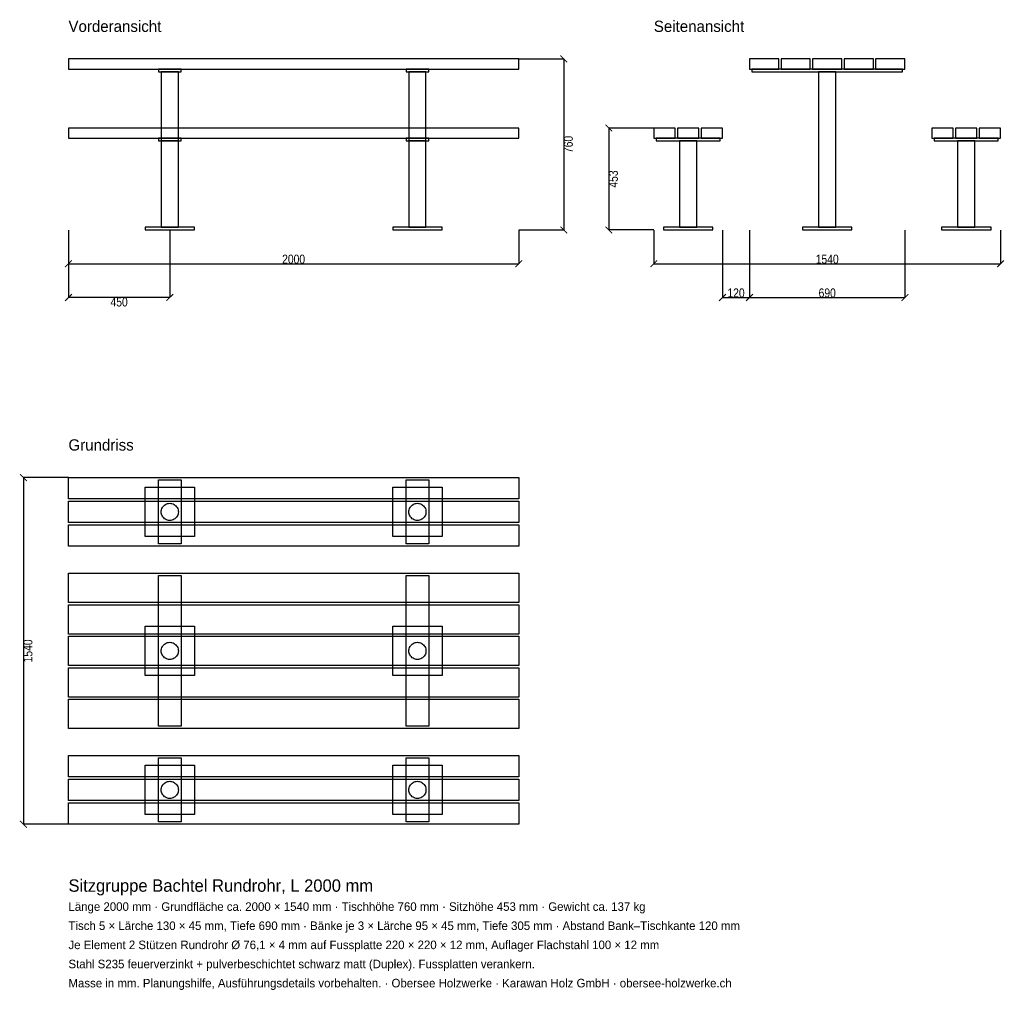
# Model space of a CAD drawing. Header units: millimetres. Extents: x -217 to 4157, y -4878 to -566.
import ezdxf

# ---------------------------------------------------------------- set-up
doc = ezdxf.new("R2010")
doc.units = ezdxf.units.MM
for name, color, linetype in [('2D_Ansichten', 7, 'Continuous'), ('2D_Masse', 1, 'Continuous'), ('2D_Text', 7, 'Continuous')]:
    doc.layers.add(name, color=color, linetype=linetype)
doc.styles.add('OpenSansCondensed-Light', font='OpenSansCondensed-Light.ttf')
doc.dimstyles.new('EZDXF', dxfattribs={"dimtxt": 40, "dimasz": 30, "dimexe": 0.375, "dimexo": 0.125, "dimgap": 0.1, "dimtad": 1, "dimdec": 0, "dimzin": 12, "dimdsep": 46, "dimtxsty": 'OpenSansCondensed-Light', "dimblk": 'ARCHTICK', "dimcen": 2.5, "dimazin": 3, "dimtfac": 0.5, "dimtmove": 2, "dimatfit": 3})

# ---------------------------------------------------------------- blocks, each defined once
blk = doc.blocks.new('_ARCHTICK')
at = {"color": 0, "linetype": 'BYBLOCK', "const_width": 0.15}
blk.add_lwpolyline([(-0.5, -0.5), (0.5, 0.5)], dxfattribs=at)

msp = doc.modelspace()

# ---------------------------------------------------------------- linework, layer by layer
at = {"layer": '2D_Ansichten'}
for points in [[(0, -785), (2000, -785), (2000, -740), (0, -740)], [(0, -785), (2000, -785), (2000, -740), (0, -740)], [(0, -785), (2000, -785), (2000, -740), (0, -740)], [(0, -785), (2000, -785), (2000, -740), (0, -740)], [(0, -785), (2000, -785), (2000, -740), (0, -740)], [(3025, -785), (3155, -785), (3155, -740), (3025, -740)], [(3165, -785), (3295, -785), (3295, -740), (3165, -740)], [(3305, -785), (3435, -785), (3435, -740), (3305, -740)], [(3445, -785), (3575, -785), (3575, -740), (3445, -740)], [(3585, -785), (3715, -785), (3715, -740), (3585, -740)], [(400, -797), (500, -797), (500, -785), (400, -785)], [(1500, -797), (1600, -797), (1600, -785), (1500, -785)], [(3035, -797), (3705, -797), (3705, -785), (3035, -785)], [(3035, -797), (3705, -797), (3705, -785), (3035, -785)], [(411.9, -1488), (488.1, -1488), (488.1, -797), (411.9, -797)], [(1512, -1488), (1588, -1488), (1588, -797), (1512, -797)], [(3331.9, -1488), (3408.1, -1488), (3408.1, -797), (3331.9, -797)], [(3331.9, -1488), (3408.1, -1488), (3408.1, -797), (3331.9, -797)], [(0, -1092), (2000, -1092), (2000, -1047), (0, -1047)], [(0, -1092), (2000, -1092), (2000, -1047), (0, -1047)], [(0, -1092), (2000, -1092), (2000, -1047), (0, -1047)], [(0, -1092), (2000, -1092), (2000, -1047), (0, -1047)], [(0, -1092), (2000, -1092), (2000, -1047), (0, -1047)], [(0, -1092), (2000, -1092), (2000, -1047), (0, -1047)], [(2600, -1092), (2695, -1092), (2695, -1047), (2600, -1047)], [(2705, -1092), (2800, -1092), (2800, -1047), (2705, -1047)], [(2810, -1092), (2905, -1092), (2905, -1047), (2810, -1047)], [(3835, -1092), (3930, -1092), (3930, -1047), (3835, -1047)], [(3940, -1092), (4035, -1092), (4035, -1047), (3940, -1047)], [(4045, -1092), (4140, -1092), (4140, -1047), (4045, -1047)], [(400, -1104), (500, -1104), (500, -1092), (400, -1092)], [(400, -1104), (500, -1104), (500, -1092), (400, -1092)], [(1500, -1104), (1600, -1104), (1600, -1092), (1500, -1092)], [(1500, -1104), (1600, -1104), (1600, -1092), (1500, -1092)], [(2610, -1104), (2895, -1104), (2895, -1092), (2610, -1092)], [(2610, -1104), (2895, -1104), (2895, -1092), (2610, -1092)], [(3845, -1104), (4130, -1104), (4130, -1092), (3845, -1092)], [(3845, -1104), (4130, -1104), (4130, -1092), (3845, -1092)], [(411.9, -1488), (488.1, -1488), (488.1, -1104), (411.9, -1104)], [(411.9, -1488), (488.1, -1488), (488.1, -1104), (411.9, -1104)], [(1512, -1488), (1588, -1488), (1588, -1104), (1512, -1104)], [(1512, -1488), (1588, -1488), (1588, -1104), (1512, -1104)], [(2714.4, -1488), (2790.6, -1488), (2790.6, -1104), (2714.4, -1104)], [(2714.4, -1488), (2790.6, -1488), (2790.6, -1104), (2714.4, -1104)], [(3949.4, -1488), (4025.6, -1488), (4025.6, -1104), (3949.4, -1104)], [(3949.4, -1488), (4025.6, -1488), (4025.6, -1104), (3949.4, -1104)], [(340, -1500), (560, -1500), (560, -1488), (340, -1488)], [(340, -1500), (560, -1500), (560, -1488), (340, -1488)], [(340, -1500), (560, -1500), (560, -1488), (340, -1488)], [(1440, -1500), (1660, -1500), (1660, -1488), (1440, -1488)], [(1440, -1500), (1660, -1500), (1660, -1488), (1440, -1488)], [(1440, -1500), (1660, -1500), (1660, -1488), (1440, -1488)], [(2642.5, -1500), (2862.5, -1500), (2862.5, -1488), (2642.5, -1488)], [(2642.5, -1500), (2862.5, -1500), (2862.5, -1488), (2642.5, -1488)], [(3260, -1500), (3480, -1500), (3480, -1488), (3260, -1488)], [(3260, -1500), (3480, -1500), (3480, -1488), (3260, -1488)], [(3877.5, -1500), (4097.5, -1500), (4097.5, -1488), (3877.5, -1488)], [(3877.5, -1500), (4097.5, -1500), (4097.5, -1488), (3877.5, -1488)], [(0, -2600), (2000, -2600), (2000, -2695), (0, -2695)], [(400, -2610), (500, -2610), (500, -2895), (400, -2895)], [(1500, -2610), (1600, -2610), (1600, -2895), (1500, -2895)], [(340, -2642.5), (560, -2642.5), (560, -2862.5), (340, -2862.5)], [(1440, -2642.5), (1660, -2642.5), (1660, -2862.5), (1440, -2862.5)], [(0, -2705), (2000, -2705), (2000, -2800), (0, -2800)], [(414.8, -2767.1), (413.2, -2762.3), (412.3, -2757.5), (411.9, -2752.5), (412.3, -2747.5), (413.2, -2742.7), (414.8, -2737.9), (417, -2733.5), (419.8, -2729.3), (423.1, -2725.6), (426.8, -2722.3), (431, -2719.5), (435.4, -2717.3), (440.2, -2715.7), (445, -2714.8), (450, -2714.4), (455, -2714.8), (459.8, -2715.7), (464.6, -2717.3), (469, -2719.5), (473.2, -2722.3), (476.9, -2725.6), (480.2, -2729.3), (483, -2733.5), (485.2, -2737.9), (486.8, -2742.7), (487.7, -2747.5), (488.1, -2752.5), (487.7, -2757.5), (486.8, -2762.3), (485.2, -2767.1), (483, -2771.5), (480.2, -2775.7), (476.9, -2779.4), (473.2, -2782.7), (469, -2785.5), (464.6, -2787.7), (459.8, -2789.3), (455, -2790.2), (450, -2790.6), (445, -2790.2), (440.2, -2789.3), (435.4, -2787.7), (431, -2785.5), (426.8, -2782.7), (423.1, -2779.4), (419.8, -2775.7), (417, -2771.5)], [(1512.3, -2757.5), (1512, -2752.5), (1512.3, -2747.5), (1513.2, -2742.7), (1514.8, -2737.9), (1517, -2733.5), (1519.8, -2729.3), (1523.1, -2725.6), (1526.8, -2722.3), (1531, -2719.5), (1535.4, -2717.3), (1540.2, -2715.7), (1545, -2714.8), (1550, -2714.4), (1555, -2714.8), (1559.8, -2715.7), (1564.6, -2717.3), (1569, -2719.5), (1573.2, -2722.3), (1576.9, -2725.6), (1580.2, -2729.3), (1583, -2733.5), (1585.2, -2737.9), (1586.8, -2742.7), (1587.7, -2747.5), (1588, -2752.5), (1587.7, -2757.5), (1586.8, -2762.3), (1585.2, -2767.1), (1583, -2771.5), (1580.2, -2775.7), (1576.9, -2779.4), (1573.2, -2782.7), (1569, -2785.5), (1564.6, -2787.7), (1559.8, -2789.3), (1555, -2790.2), (1550, -2790.6), (1545, -2790.2), (1540.2, -2789.3), (1535.4, -2787.7), (1531, -2785.5), (1526.8, -2782.7), (1523.1, -2779.4), (1519.8, -2775.7), (1517, -2771.5), (1514.8, -2767.1), (1513.2, -2762.3)], [(0, -2810), (2000, -2810), (2000, -2905), (0, -2905)], [(0, -3025), (2000, -3025), (2000, -3155), (0, -3155)], [(400, -3035), (500, -3035), (500, -3705), (400, -3705)], [(1500, -3035), (1600, -3035), (1600, -3705), (1500, -3705)], [(0, -3165), (2000, -3165), (2000, -3295), (0, -3295)], [(340, -3260), (560, -3260), (560, -3480), (340, -3480)], [(1440, -3260), (1660, -3260), (1660, -3480), (1440, -3480)], [(0, -3305), (2000, -3305), (2000, -3435), (0, -3435)], [(411.9, -3370), (412.3, -3365), (413.2, -3360.2), (414.8, -3355.4), (417, -3351), (419.8, -3346.8), (423.1, -3343.1), (426.8, -3339.8), (431, -3337), (435.4, -3334.8), (440.2, -3333.2), (445, -3332.3), (450, -3331.9), (455, -3332.3), (459.8, -3333.2), (464.6, -3334.8), (469, -3337), (473.2, -3339.8), (476.9, -3343.1), (480.2, -3346.8), (483, -3351), (485.2, -3355.4), (486.8, -3360.2), (487.7, -3365), (488.1, -3370), (487.7, -3375), (486.8, -3379.8), (485.2, -3384.6), (483, -3389), (480.2, -3393.2), (476.9, -3396.9), (473.2, -3400.2), (469, -3403), (464.6, -3405.2), (459.8, -3406.8), (455, -3407.7), (450, -3408.1), (445, -3407.7), (440.2, -3406.8), (435.4, -3405.2), (431, -3403), (426.8, -3400.2), (423.1, -3396.9), (419.8, -3393.2), (417, -3389), (414.8, -3384.6), (413.2, -3379.8), (412.3, -3375)], [(1512, -3370), (1512.3, -3365), (1513.2, -3360.2), (1514.8, -3355.4), (1517, -3351), (1519.8, -3346.8), (1523.1, -3343.1), (1526.8, -3339.8), (1531, -3337), (1535.4, -3334.8), (1540.2, -3333.2), (1545, -3332.3), (1550, -3331.9), (1555, -3332.3), (1559.8, -3333.2), (1564.6, -3334.8), (1569, -3337), (1573.2, -3339.8), (1576.9, -3343.1), (1580.2, -3346.8), (1583, -3351), (1585.2, -3355.4), (1586.8, -3360.2), (1587.7, -3365), (1588, -3370), (1587.7, -3375), (1586.8, -3379.8), (1585.2, -3384.6), (1583, -3389), (1580.2, -3393.2), (1576.9, -3396.9), (1573.2, -3400.2), (1569, -3403), (1564.6, -3405.2), (1559.8, -3406.8), (1555, -3407.7), (1550, -3408.1), (1545, -3407.7), (1540.2, -3406.8), (1535.4, -3405.2), (1531, -3403), (1526.8, -3400.2), (1523.1, -3396.9), (1519.8, -3393.2), (1517, -3389), (1514.8, -3384.6), (1513.2, -3379.8), (1512.3, -3375)], [(0, -3445), (2000, -3445), (2000, -3575), (0, -3575)], [(0, -3585), (2000, -3585), (2000, -3715), (0, -3715)], [(0, -3835), (2000, -3835), (2000, -3930), (0, -3930)], [(400, -3845), (500, -3845), (500, -4130), (400, -4130)], [(1500, -3845), (1600, -3845), (1600, -4130), (1500, -4130)], [(340, -3877.5), (560, -3877.5), (560, -4097.5), (340, -4097.5)], [(1440, -3877.5), (1660, -3877.5), (1660, -4097.5), (1440, -4097.5)], [(0, -3940), (2000, -3940), (2000, -4035), (0, -4035)], [(411.9, -3987.5), (412.3, -3982.5), (413.2, -3977.7), (414.8, -3972.9), (417, -3968.5), (419.8, -3964.3), (423.1, -3960.6), (426.8, -3957.3), (431, -3954.5), (435.4, -3952.3), (440.2, -3950.7), (445, -3949.8), (450, -3949.4), (455, -3949.8), (459.8, -3950.7), (464.6, -3952.3), (469, -3954.5), (473.2, -3957.3), (476.9, -3960.6), (480.2, -3964.3), (483, -3968.5), (485.2, -3972.9), (486.8, -3977.7), (487.7, -3982.5), (488.1, -3987.5), (487.7, -3992.5), (486.8, -3997.3), (485.2, -4002.1), (483, -4006.5), (480.2, -4010.7), (476.9, -4014.4), (473.2, -4017.7), (469, -4020.5), (464.6, -4022.7), (459.8, -4024.3), (455, -4025.2), (450, -4025.6), (445, -4025.2), (440.2, -4024.3), (435.4, -4022.7), (431, -4020.5), (426.8, -4017.7), (423.1, -4014.4), (419.8, -4010.7), (417, -4006.5), (414.8, -4002.1), (413.2, -3997.3), (412.3, -3992.5)], [(1512, -3987.5), (1512.3, -3982.5), (1513.2, -3977.7), (1514.8, -3972.9), (1517, -3968.5), (1519.8, -3964.3), (1523.1, -3960.6), (1526.8, -3957.3), (1531, -3954.5), (1535.4, -3952.3), (1540.2, -3950.7), (1545, -3949.8), (1550, -3949.4), (1555, -3949.8), (1559.8, -3950.7), (1564.6, -3952.3), (1569, -3954.5), (1573.2, -3957.3), (1576.9, -3960.6), (1580.2, -3964.3), (1583, -3968.5), (1585.2, -3972.9), (1586.8, -3977.7), (1587.7, -3982.5), (1588, -3987.5), (1587.7, -3992.5), (1586.8, -3997.3), (1585.2, -4002.1), (1583, -4006.5), (1580.2, -4010.7), (1576.9, -4014.4), (1573.2, -4017.7), (1569, -4020.5), (1564.6, -4022.7), (1559.8, -4024.3), (1555, -4025.2), (1550, -4025.6), (1545, -4025.2), (1540.2, -4024.3), (1535.4, -4022.7), (1531, -4020.5), (1526.8, -4017.7), (1523.1, -4014.4), (1519.8, -4010.7), (1517, -4006.5), (1514.8, -4002.1), (1513.2, -3997.3), (1512.3, -3992.5)], [(0, -4045), (2000, -4045), (2000, -4140), (0, -4140)]]:
    msp.add_lwpolyline(points, close=True, dxfattribs=at)

# ---------------------------------------------------------------- texts
at = {"layer": '2D_Text'}
for s, height, p in [('Vorderansicht', 50, (0, -620)), ('Seitenansicht', 50, (2600, -620)), ('Grundriss', 50, (0, -2480)), ('Sitzgruppe Bachtel Rundrohr, L 2000 mm', 55, (0, -4440)), ('Länge 2000 mm · Grundfläche ca. 2000 × 1540 mm · Tischhöhe 760 mm · Sitzhöhe 453 mm · Gewicht ca. 137 kg', 38, (0, -4525)), ('Tisch 5 × Lärche 130 × 45 mm, Tiefe 690 mm · Bänke je 3 × Lärche 95 × 45 mm, Tiefe 305 mm · Abstand Bank–Tischkante 120 mm', 38, (0, -4610)), ('Je Element 2 Stützen Rundrohr Ø 76,1 × 4 mm auf Fussplatte 220 × 220 × 12 mm, Auflager Flachstahl 100 × 12 mm', 38, (0, -4695)), ('Stahl S235 feuerverzinkt + pulverbeschichtet schwarz matt (Duplex). Fussplatten verankern.', 38, (0, -4780)), ('Masse in mm. Planungshilfe, Ausführungsdetails vorbehalten. · Obersee Holzwerke · Karawan Holz GmbH · obersee-holzwerke.ch', 38, (0, -4865))]:
    msp.add_text(s, height=height, dxfattribs=at).set_placement(p)

# ---------------------------------------------------------------- dimensions: what is measured, and where the dimension line sits
at = {"layer": '2D_Masse'}
for base, p1, p2 in [((2200, -740), (2000, -740), (2000, -1500)), ((2400, -1047), (2600, -1047), (2600, -1500)), ((-200, -2600), (0, -2600), (0, -4140))]:
    msp.add_linear_dim(base=base, p1=p1, p2=p2, angle=90, dimstyle='EZDXF', dxfattribs=at).render()
for base, p1, p2 in [((0, -1650), (0, -1500), (2000, -1500)), ((450, -1800), (450, -1500), (0, -1500)), ((2600, -1650), (2600, -1500), (4140, -1500)), ((2905, -1800), (2905, -1500), (3025, -1500)), ((3025, -1800), (3025, -1500), (3715, -1500))]:
    msp.add_linear_dim(base=base, p1=p1, p2=p2, dimstyle='EZDXF', dxfattribs=at).render()

doc.saveas('drawing.dxf')
